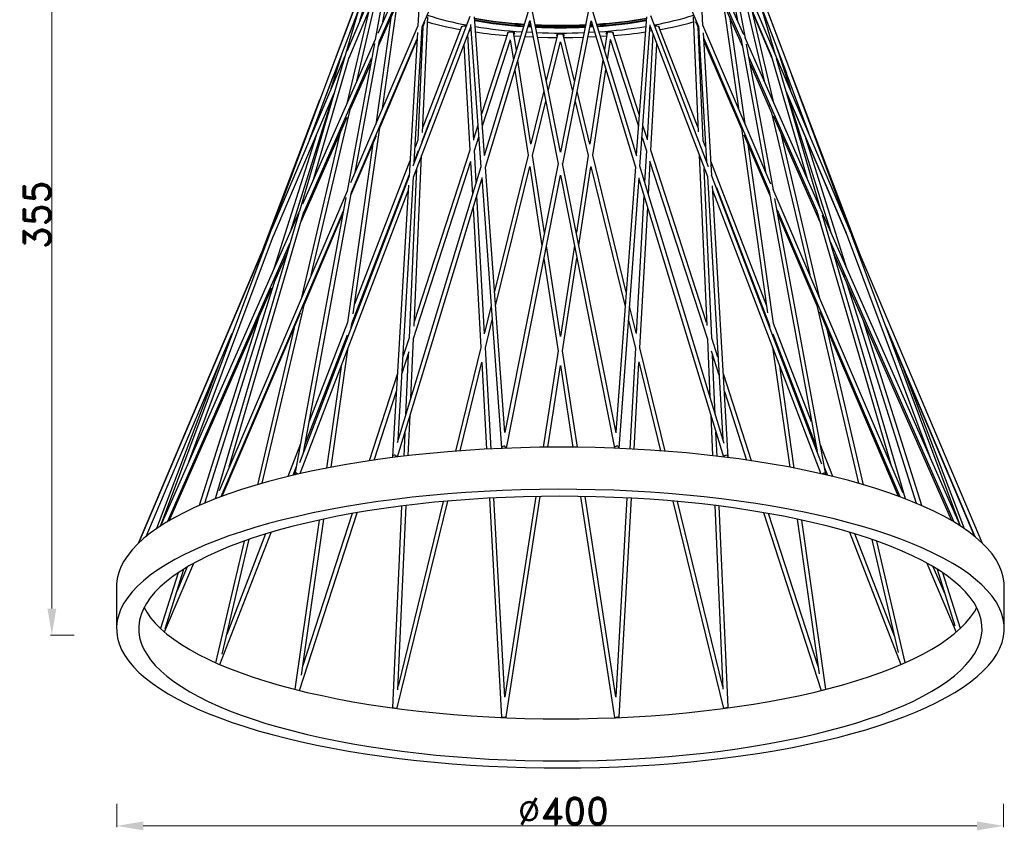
# Model space of a CAD drawing. Header units: inches. Extents: x -1104 to 2865, y 14607 to 16076.
# Tile 1 of 10: x -1104 to -660, y 14618 to 14983. Entities that reach past the tile are written whole.
import ezdxf

# ---------------------------------------------------------------- set-up
doc = ezdxf.new("R2010")
doc.units = ezdxf.units.IN
doc.header["$MEASUREMENT"] = 0
doc.styles.add('romand', font='romand.shx')
doc.dimstyles.new('副本 (2) (2) 1-1尺寸界线', dxfattribs={"dimtxt": 4, "dimasz": 4, "dimexe": 0.618, "dimexo": 0.618, "dimgap": 0.618, "dimtad": 1, "dimtoh": 1, "dimdsep": 46, "dimtxsty": 'romand', "dimcen": 0, "dimclrd": 3, "dimclre": 3, "dimclrt": 6, "dimadec": 0, "dimazin": 2, "dimtfac": 1, "dimtofl": 0, "dimtmove": 0, "dimatfit": 3, "dimfxl": 0, "dimlwd": 13, "dimlwe": 13, "dimarcsym": 0})

# ---------------------------------------------------------------- blocks, each defined once
blk = doc.blocks.new('*D33')
at = {"color": 3, "lineweight": 13}
for p, q in [((-1059.91, 14629.52), (-1059.91, 14618.9)), ((-660.31, 14629.52), (-660.31, 14618.9)), ((-1047.91, 14619.52), (-672.31, 14619.52))]:
    blk.add_line(p, q, dxfattribs=at)
at = {"color": 3}
for points in [[(-1047.91, 14621.52), (-1047.91, 14617.52), (-1059.91, 14619.52)], [(-672.31, 14621.52), (-672.31, 14617.52), (-660.31, 14619.52)]]:
    blk.add_solid(points, dxfattribs=at)
at = {"layer": 'Defpoints', "color": 0}
for p in [(-1059.91, 14706.78), (-660.31, 14704.81), (-660.31, 14619.52)]:
    blk.add_point(p, dxfattribs=at)
at = {"color": 6, "insert": (-858.65, 14626.14), "char_height": 12, "attachment_point": 5, "style": 'romand'}
blk.add_mtext('%%C400', dxfattribs=at)
blk = doc.blocks.new('*D34')
at = {"color": 3, "lineweight": 13}
for p, q in [((-1079.11, 15082), (-1089.73, 15082)), ((-1089.11, 14717.47), (-1089.11, 15070)), ((-1079.11, 14705.47), (-1089.73, 14705.47))]:
    blk.add_line(p, q, dxfattribs=at)
at = {"color": 3}
for points in [[(-1091.11, 15070), (-1087.11, 15070), (-1089.11, 15082)], [(-1091.11, 14717.47), (-1087.11, 14717.47), (-1089.11, 14705.47)]]:
    blk.add_solid(points, dxfattribs=at)
at = {"layer": 'Defpoints', "color": 0}
for p in [(-1089.11, 15082), (-857.58, 15082), (-1059.72, 14705.47)]:
    blk.add_point(p, dxfattribs=at)
at = {"color": 6, "insert": (-1095.73, 14894.97), "char_height": 12, "attachment_point": 5, "rotation": 90, "style": 'romand'}
blk.add_mtext('355', dxfattribs=at)

msp = doc.modelspace()

# ---------------------------------------------------------------- linework, layer by layer
at = {"color": 7, "linetype": 'Continuous', "lineweight": 25}
for p, q in [((-922.268, 15022.081), (-942.316, 14976.587)), ((-921.849, 15021.181), (-924.248, 14980.074)), ((-922.272, 14979.609), (-903.617, 15023.248)), ((-816.325, 15023.382), (-797.72, 14979.859)), ((-777.31, 14976.008), (-797.573, 15021.987)), ((-941.528, 14973.416), (-922.058, 15017.599)), ((-939.955, 14981.946), (-933.54, 15016.721)), ((-795.744, 14980.324), (-798.114, 15020.938)), ((-797.934, 15017.847), (-778.558, 14973.879)), ((-786.459, 15016.715), (-780.131, 14982.409)), ((-935.887, 15016.514), (-956.235, 14968.471)), ((-935.59, 15016.633), (-943.453, 14974.008)), ((-776.634, 14974.472), (-784.327, 15016.18)), ((-669.776, 14746.823), (-783.968, 15016.443)), ((-944.33, 15010.074), (-977.542, 14896.613)), ((-944.395, 15010.046), (-963.579, 14959.581)), ((-955.231, 14965.712), (-937.076, 15008.579)), ((-950.371, 14982.316), (-942.2, 15010.229)), ((-783.014, 15009.062), (-765.057, 14966.663)), ((-763.208, 14967.425), (-775.699, 15010.098)), ((-725.028, 14877.278), (-775.482, 15010.001)), ((-947.399, 15003.028), (-1040.381, 14754.525)), ((-760.533, 14970.676), (-772.654, 15003.071)), ((-951.766, 14955.144), (-942.119, 14996.248)), ((-948.441, 14981.745), (-942.695, 14995.301)), ((-777.806, 14996.264), (-768.2, 14955.334)), ((-777.621, 14995.937), (-764.746, 14965.562)), ((-966.599, 14946.007), (-951.31, 14986.226)), ((-946.505, 14986.311), (-956.161, 14945.17)), ((-941.966, 14971.04), (-934.464, 14988.061)), ((-940.182, 14942.8), (-933.48, 14989.743)), ((-874.538, 14986.513), (-894.277, 14921.51)), ((-859.963, 14923.1), (-872.522, 14986.495)), ((-847.414, 14986.453), (-859.964, 14923.107)), ((-825.593, 14921.384), (-845.407, 14986.637)), ((-786.459, 14989.747), (-779.784, 14942.989)), ((-785.719, 14988.365), (-777.999, 14970.85)), ((-763.805, 14945.36), (-773.261, 14985.65)), ((-769.139, 14987.687), (-758.169, 14958.831)), ((-950.282, 14982.525), (-950.371, 14982.316)), ((-936.352, 14983.778), (-943.215, 14935.704)), ((-900.741, 14984.345), (-926.521, 14916.786)), ((-922.314, 14978.887), (-921.061, 14981.82)), ((-922.069, 14932.085), (-919.759, 14984.144)), ((-894.16, 14921.895), (-898.736, 14984.137)), ((-893.753, 14916.353), (-873.729, 14982.295)), ((-873.757, 14982.435), (-860.984, 14917.961)), ((-858.945, 14917.961), (-846.18, 14982.392)), ((-846.191, 14982.335), (-826.191, 14916.469)), ((-821.212, 14984.181), (-825.783, 14922.011)), ((-793.262, 14916.497), (-819.236, 14984.564)), ((-800.198, 14984.145), (-797.899, 14932.329)), ((-799.067, 14982.01), (-797.652, 14978.697)), ((-776.751, 14935.894), (-783.534, 14983.406)), ((-924.243, 14980.086), (-954.495, 14909.316)), ((-924.419, 14977.145), (-928.198, 14912.391)), ((-926.22, 14911.966), (-900.408, 14979.606)), ((-925.833, 14918.589), (-922.265, 14979.718)), ((-921.957, 14979.722), (-924.229, 14928.52)), ((-904.474, 14979.66), (-921.967, 14934.381)), ((-900.266, 14977.663), (-901.099, 14977.797)), ((-900.484, 14980.634), (-895.775, 14916.578)), ((-883.641, 14977.024), (-895.517, 14940.356)), ((-879.833, 14969.077), (-881.07, 14977.121)), ((-872.708, 14977.143), (-875.252, 14977.28)), ((-873.194, 14979.594), (-874.526, 14979.669)), ((-873.264, 14979.945), (-874.422, 14980.011)), ((-873.377, 14980.518), (-874.253, 14980.568)), ((-873.415, 14980.71), (-874.197, 14980.754)), ((-844.657, 14977.284), (-847.219, 14977.145)), ((-845.383, 14979.673), (-846.734, 14979.596)), ((-845.487, 14980.014), (-846.664, 14979.948)), ((-845.656, 14980.571), (-846.551, 14980.52)), ((-845.712, 14980.757), (-846.513, 14980.712)), ((-838.926, 14977.112), (-840.133, 14969.267)), ((-824.448, 14940.166), (-836.396, 14977.053)), ((-824.169, 14916.694), (-819.478, 14980.501)), ((-818.799, 14977.808), (-819.686, 14977.665)), ((-819.534, 14979.734), (-793.772, 14912.224)), ((-797.979, 14934.142), (-815.584, 14979.708)), ((-795.718, 14928.288), (-797.99, 14979.488)), ((-797.721, 14979.875), (-794.159, 14918.847)), ((-765.153, 14908.764), (-795.795, 14980.443)), ((-791.794, 14912.649), (-795.544, 14976.9)), ((-943.453, 14974.009), (-976.217, 14899.659)), ((-954.135, 14905.071), (-924.592, 14974.181)), ((-952.484, 14914.021), (-941.508, 14973.524)), ((-941.418, 14934.141), (-924.634, 14973.451)), ((-899.015, 14928.566), (-901.684, 14976.263)), ((-895.129, 14935.066), (-882.523, 14973.983)), ((-882.583, 14973.8), (-881.176, 14964.654)), ((-877.965, 14975.229), (-880.81, 14975.428)), ((-872.268, 14974.922), (-875.912, 14975.105)), ((-861.283, 14976.154), (-866.362, 14955.4)), ((-865.441, 14950.751), (-860.006, 14972.958)), ((-860.007, 14972.962), (-854.525, 14950.561)), ((-853.604, 14955.211), (-858.733, 14976.171)), ((-843.997, 14975.108), (-847.659, 14974.924)), ((-839.186, 14975.426), (-841.945, 14975.233)), ((-838.79, 14964.844), (-837.423, 14973.732)), ((-837.523, 14974.041), (-824.837, 14934.876)), ((-818.282, 14976.453), (-820.954, 14928.698)), ((-795.4, 14974.431), (-765.954, 14905.549)), ((-795.331, 14973.261), (-778.461, 14933.749)), ((-778.558, 14973.879), (-767.605, 14914.499)), ((-679.756, 14754.637), (-776.706, 14974.636)), ((-943.783, 14972.216), (-956.061, 14905.652)), ((-903.431, 14971.685), (-900.77, 14924.132)), ((-819.214, 14924.005), (-816.535, 14971.875)), ((-764.028, 14906.131), (-776.136, 14971.775)), ((-762.404, 14969.97), (-748.139, 14931.846)), ((-957.118, 14966.385), (-990.077, 14888.564)), ((-975.624, 14896.046), (-945.026, 14965.479)), ((-971.3, 14910.818), (-955.168, 14965.926)), ((-958.604, 14967.04), (-963.752, 14950.722)), ((-873.322, 14926.756), (-879.13, 14964.509)), ((-840.836, 14964.698), (-846.666, 14926.797)), ((-775.06, 14965.942), (-744.656, 14896.949)), ((-765.094, 14966.751), (-748.997, 14911.759)), ((-742.79, 14897.675), (-762.603, 14965.359)), ((-756.214, 14950.912), (-761.274, 14966.951)), ((-954.947, 14941.59), (-945.464, 14963.105)), ((-880.473, 14960.085), (-874.583, 14921.796)), ((-845.418, 14921.76), (-839.493, 14960.275)), ((-774.502, 14962.916), (-764.808, 14940.923)), ((-973.046, 14928.778), (-962.38, 14957.284)), ((-729.818, 14888.587), (-755.751, 14957.898)), ((-963.721, 14950.819), (-972.913, 14929.133)), ((-867.489, 14950.796), (-873.342, 14926.88)), ((-846.66, 14926.837), (-852.477, 14950.606)), ((-758.347, 14950.821), (-731.366, 14887.115)), ((-968.471, 14946.712), (-994.938, 14877.088)), ((-989.509, 14884.778), (-961.978, 14949.781)), ((-981.663, 14887.301), (-962.325, 14948.599)), ((-872.547, 14921.714), (-866.567, 14946.147)), ((-853.398, 14945.957), (-847.453, 14921.663)), ((-758.011, 14949.671), (-730.696, 14885.228)), ((-757.654, 14948.83), (-738.303, 14887.491)), ((-972.294, 14867.68), (-954.918, 14941.715)), ((-954.591, 14943.107), (-954.256, 14944.533)), ((-765.709, 14944.723), (-765.501, 14943.834)), ((-976.814, 14891.98), (-956.122, 14938.924)), ((-922.246, 14928.111), (-918.489, 14937.836)), ((-764.828, 14940.968), (-747.672, 14867.87)), ((-764.172, 14939.48), (-743.152, 14891.79)), ((-953.387, 14850.301), (-941.413, 14934.177)), ((-897.152, 14935.31), (-899.062, 14929.412)), ((-820.922, 14929.278), (-822.814, 14935.12)), ((-778.466, 14933.76), (-766.613, 14850.734)), ((-970.094, 14930.619), (-989.045, 14870.55)), ((-959.341, 14931.621), (-976.849, 14857.023)), ((-954.368, 14903.81), (-942.887, 14930.701)), ((-924.229, 14928.527), (-925.435, 14925.405)), ((-922.252, 14927.974), (-922.245, 14928.127)), ((-898.752, 14923.877), (-896.763, 14930.02)), ((-823.203, 14929.83), (-821.229, 14923.737)), ((-794.53, 14925.215), (-795.722, 14928.3)), ((-777.3, 14931.029), (-765.598, 14903.62)), ((-743.116, 14857.213), (-760.434, 14930.999)), ((-730.921, 14870.74), (-749.452, 14929.478)), ((-944.453, 14927.032), (-955.969, 14846.365)), ((-900.77, 14924.139), (-925.859, 14846.679)), ((-925.817, 14918.868), (-923.853, 14923.951)), ((-897.944, 14909.433), (-898.753, 14923.885)), ((-821.231, 14923.744), (-822.022, 14909.623)), ((-794.087, 14846.428), (-819.216, 14924.011)), ((-763.912, 14845.966), (-775.431, 14926.651)), ((-927.795, 14919.297), (-952.763, 14854.673)), ((-926.193, 14839.158), (-900.281, 14919.157)), ((-925.945, 14844.75), (-922.533, 14921.626)), ((-924.507, 14922.257), (-924.517, 14922.038)), ((-874.584, 14921.803), (-889.633, 14860.311)), ((-867.168, 14886.746), (-872.548, 14921.718)), ((-847.455, 14921.671), (-852.798, 14886.936)), ((-830.333, 14860.121), (-845.419, 14921.764)), ((-819.784, 14919.276), (-793.749, 14838.895)), ((-797.432, 14921.816), (-794.024, 14845.004)), ((-767.117, 14854.26), (-792.17, 14919.107)), ((-895.766, 14916.608), (-933.566, 14792.123)), ((-924.799, 14915.69), (-928.18, 14839.505)), ((-900.461, 14918.604), (-899.636, 14903.863)), ((-884.97, 14796.889), (-893.762, 14916.477)), ((-889.157, 14853.841), (-873.78, 14916.676)), ((-860.976, 14918), (-884.992, 14796.78)), ((-873.789, 14916.637), (-868.307, 14880.997)), ((-834.919, 14796.689), (-858.97, 14918.09)), ((-851.659, 14881.187), (-846.212, 14916.593)), ((-846.242, 14916.716), (-830.809, 14853.651)), ((-826.188, 14916.502), (-834.975, 14796.976)), ((-786.251, 14791.825), (-824.206, 14916.818)), ((-820.33, 14904.053), (-819.523, 14918.47)), ((-791.767, 14839.266), (-795.167, 14915.879)), ((-928.194, 14912.403), (-977.514, 14783.156)), ((-954.02, 14845.871), (-928.177, 14912.759)), ((-933.39, 14785.821), (-895.367, 14911.036)), ((-933.131, 14793.556), (-926.213, 14912.077)), ((-895.414, 14911.678), (-886.466, 14789.963)), ((-884.348, 14789.736), (-859.964, 14912.816)), ((-859.965, 14912.822), (-835.602, 14789.847)), ((-833.5, 14789.773), (-824.546, 14911.56)), ((-824.576, 14911.152), (-786.516, 14785.814)), ((-793.773, 14912.239), (-786.862, 14793.837)), ((-742.153, 14782.564), (-791.839, 14912.767)), ((-928.441, 14908.237), (-935.578, 14785.958)), ((-784.388, 14785.768), (-791.521, 14907.981)), ((-791.407, 14906.026), (-742.653, 14778.264)), ((-789.703, 14907.171), (-765.854, 14845.442)), ((-705.583, 14769.411), (-764.087, 14906.269)), ((-956.061, 14905.653), (-1013.798, 14770.59)), ((-956.6, 14902.734), (-979.59, 14778.095)), ((-977.234, 14778.282), (-928.585, 14905.768)), ((-975.789, 14787.676), (-954.115, 14905.179)), ((-894.13, 14841.278), (-897.619, 14903.621)), ((-822.347, 14903.811), (-825.84, 14841.396)), ((-765.954, 14905.549), (-744.312, 14788.222)), ((-740.375, 14777.905), (-763.316, 14902.274)), ((-899.31, 14898.051), (-895.79, 14835.137)), ((-824.193, 14835.029), (-820.655, 14898.241)), ((-762.377, 14897.18), (-707.112, 14767.901)), ((-744.673, 14896.988), (-711.123, 14782.371)), ((-977.506, 14896.733), (-1039.797, 14755.384)), ((-977.813, 14895.687), (-1015.51, 14766.903)), ((-1012.757, 14767.937), (-957.712, 14896.702)), ((-1009.196, 14781.356), (-975.576, 14896.21)), ((-975.347, 14854.673), (-957.948, 14895.423)), ((-762.017, 14895.233), (-744.406, 14853.983)), ((-704.514, 14766.914), (-741.921, 14894.705)), ((-991.367, 14885.518), (-1050.054, 14746.953)), ((-1027.389, 14783.539), (-989.183, 14885.65)), ((-731.676, 14887.846), (-693.518, 14785.865)), ((-679.679, 14754.586), (-728.704, 14885.611)), ((-1037.079, 14756.592), (-981.83, 14881.962)), ((-859.996, 14840.127), (-866.277, 14880.953)), ((-853.689, 14881.143), (-859.997, 14840.135)), ((-738.467, 14882.904), (-682.773, 14756.524)), ((-994.637, 14877.879), (-1050.184, 14746.828)), ((-988.681, 14865.057), (-983.018, 14877.904)), ((-867.416, 14875.204), (-861.007, 14833.546)), ((-858.986, 14833.558), (-852.55, 14875.394)), ((-736.948, 14877.714), (-683.798, 14757.13)), ((-1020.256, 14764.974), (-987.171, 14869.844)), ((-732.795, 14870.034), (-731.884, 14867.146)), ((-1036.281, 14757.064), (-990.03, 14861.997)), ((-730.863, 14863.911), (-699.641, 14764.945)), ((-994.295, 14773.938), (-975.329, 14854.75)), ((-891.175, 14854.009), (-894.16, 14841.81)), ((-825.823, 14841.691), (-828.791, 14853.819)), ((-744.421, 14854.019), (-725.623, 14773.925)), ((-996.059, 14848.318), (-1022.682, 14763.931)), ((-1012.307, 14768.103), (-977.049, 14850.686)), ((-743.253, 14851.283), (-707.755, 14768.139)), ((-979.909, 14843.987), (-996.499, 14773.302)), ((-955.967, 14846.379), (-973.178, 14801.833)), ((-954.281, 14844.04), (-954.016, 14845.899)), ((-893.777, 14834.963), (-890.699, 14847.539)), ((-829.267, 14847.349), (-826.203, 14834.832)), ((-765.86, 14845.458), (-765.685, 14844.229)), ((-746.788, 14801.643), (-763.921, 14845.989)), ((-697.214, 14763.901), (-723.485, 14847.172)), ((-713.354, 14844.587), (-673.254, 14749.907)), ((-1046.588, 14750.007), (-1007.831, 14841.518)), ((-975.137, 14791.213), (-955.939, 14840.903)), ((-928.179, 14839.516), (-930.947, 14830.97)), ((-789.018, 14830.78), (-791.771, 14839.278)), ((-764.245, 14841.278), (-744.829, 14791.023)), ((-723.419, 14773.288), (-739.859, 14843.333)), ((-712.481, 14842.254), (-673.384, 14750.013)), ((-963.254, 14781.185), (-955.561, 14835.077)), ((-957.224, 14837.577), (-957.509, 14835.581)), ((-927.376, 14812.51), (-926.193, 14839.17)), ((-895.79, 14835.148), (-907.224, 14788.427)), ((-891.229, 14789.432), (-893.777, 14834.97)), ((-826.206, 14834.843), (-828.747, 14789.433)), ((-812.789, 14788.43), (-824.194, 14835.036)), ((-793.753, 14838.907), (-792.59, 14812.7)), ((-764.405, 14835.267), (-756.683, 14781.18)), ((-762.457, 14835.771), (-762.656, 14837.165)), ((-931.409, 14823.053), (-928.074, 14833.352)), ((-928.513, 14831.995), (-929.72, 14804.788)), ((-861.009, 14833.558), (-867.686, 14790.157)), ((-852.309, 14790.157), (-858.987, 14833.563)), ((-792.028, 14833.582), (-788.556, 14822.863)), ((-790.245, 14804.978), (-791.433, 14831.745)), ((-1013.969, 14827.026), (-1041.923, 14753.489)), ((-958.789, 14826.618), (-965.332, 14780.787)), ((-905.127, 14788.583), (-895.337, 14828.588)), ((-895.407, 14828.301), (-893.226, 14789.33)), ((-865.659, 14790.178), (-859.997, 14826.981)), ((-859.999, 14826.989), (-854.336, 14790.178)), ((-826.75, 14789.331), (-824.576, 14828.181)), ((-824.703, 14828.7), (-814.886, 14788.586)), ((-754.606, 14780.781), (-761.177, 14826.808)), ((-933.391, 14823.425), (-946.135, 14784.079)), ((-773.895, 14784.089), (-786.575, 14823.236)), ((-677.945, 14753.422), (-705.038, 14824.694)), ((-943.928, 14784.405), (-933.853, 14815.508)), ((-786.113, 14815.318), (-776.103, 14784.414)), ((-928.535, 14786.4), (-927.734, 14804.448)), ((-792.232, 14804.638), (-791.423, 14786.399)), ((-930.078, 14796.727), (-930.547, 14786.166)), ((-789.41, 14786.165), (-789.888, 14796.917)), ((-977.07, 14791.76), (-982.782, 14776.975)), ((-737.265, 14776.994), (-742.896, 14791.57)), ((-886.466, 14789.963), (-886.446, 14789.597)), ((-784.377, 14785.491), (-784.388, 14785.768)), ((-980.419, 14777.543), (-979.029, 14781.14)), ((-979.59, 14778.095), (-979.65, 14777.662)), ((-740.937, 14780.95), (-739.628, 14777.562)), ((-740.363, 14777.676), (-740.524, 14778.294)), ((-933.493, 14672.673), (-910.675, 14765.913)), ((-933.218, 14680.871), (-929.531, 14763.935)), ((-912.78, 14765.726), (-933.145, 14682.508)), ((-891.989, 14767.223), (-886.467, 14668.544)), ((-884.965, 14677.492), (-889.992, 14767.326)), ((-871.098, 14767.973), (-884.979, 14677.741)), ((-884.356, 14668.632), (-869.069, 14768.007)), ((-850.926, 14768.007), (-835.609, 14668.442)), ((-835.003, 14677.652), (-848.897, 14767.974)), ((-829.984, 14767.327), (-835.007, 14677.58)), ((-833.499, 14668.733), (-827.987, 14767.223)), ((-809.338, 14765.917), (-786.473, 14672.483)), ((-786.8, 14682.234), (-807.234, 14765.73)), ((-790.426, 14763.934), (-786.752, 14681.148)), ((-704.572, 14767.047), (-704.622, 14767.164)), ((-977.556, 14680.58), (-951.612, 14760.681)), ((-953.841, 14760.289), (-976.008, 14691.851)), ((-931.545, 14763.683), (-935.579, 14672.78)), ((-784.387, 14672.97), (-788.413, 14763.682)), ((-768.419, 14760.692), (-742.46, 14680.547)), ((-743.861, 14691.361), (-766.19, 14760.301)), ((-968.677, 14757.35), (-979.568, 14681.064)), ((-976.632, 14687.48), (-966.593, 14757.8)), ((-753.345, 14757.794), (-743.379, 14687.985)), ((-740.371, 14681.07), (-751.26, 14757.344)), ((-1013.383, 14692.22), (-990.358, 14751.817)), ((-992.785, 14751.085), (-1010.297, 14705.758)), ((-729.691, 14751.841), (-706.645, 14692.193)), ((-709.441, 14704.98), (-727.264, 14751.111)), ((-1002.464, 14747.887), (-1015.329, 14693.072)), ((-1012.381, 14696.878), (-1000.226, 14748.67)), ((-719.691, 14748.653), (-707.733, 14697.702)), ((-704.596, 14693.09), (-717.453, 14747.87)), ((-1038.425, 14706.929), (-1025.213, 14737.875)), ((-694.859, 14737.934), (-681.6, 14706.878)), ((-1032.255, 14733.585), (-1040.171, 14708.495)), ((-1038.137, 14708.295), (-1029.62, 14735.293)), ((-1028.094, 14736.222), (-1032.816, 14725.162)), ((-686.691, 14723.897), (-691.981, 14736.286)), ((-690.272, 14735.246), (-682.225, 14709.742)), ((-679.748, 14708.539), (-687.634, 14733.534)), ((-1059.983, 14727.416), (-1059.983, 14708.427)), ((-659.983, 14708.427), (-659.983, 14727.416)), ((-933.536, 14672.426), (-933.493, 14672.673)), ((-884.394, 14668.292), (-884.356, 14668.632)), ((-833.513, 14668.369), (-833.499, 14668.733))]:
    msp.add_line(p, q, dxfattribs=at)
at = {"color": 7, "linetype": 'Continuous', "lineweight": 25, "flags": 128}
for points in [[(-902.427, 14979.925), (-902.933, 14979.949), (-903.603, 14979.907), (-904.17, 14979.788), (-904.55, 14979.61), (-904.683, 14979.4), (-904.627, 14979.262)], [(-880.948, 14976.327), (-880.599, 14976.495), (-880.465, 14976.705), (-880.599, 14976.916), (-880.978, 14977.094), (-881.546, 14977.213), (-882.215, 14977.255), (-882.885, 14977.213), (-883.453, 14977.094), (-883.832, 14976.916), (-883.965, 14976.705), (-883.832, 14976.495), (-883.816, 14976.483)], [(-836.201, 14976.45), (-836.134, 14976.495), (-836, 14976.705), (-836.134, 14976.916), (-836.513, 14977.094), (-837.081, 14977.213), (-837.75, 14977.255), (-838.42, 14977.213), (-838.988, 14977.094), (-839.367, 14976.916), (-839.5, 14976.705), (-839.367, 14976.495), (-839.046, 14976.336)], [(-815.391, 14979.209), (-815.283, 14979.4), (-815.416, 14979.61), (-815.795, 14979.788), (-816.363, 14979.907), (-817.033, 14979.949), (-817.469, 14979.932)], [(-861.648, 14974.661), (-865.603, 14974.712), (-870.213, 14974.841)], [(-858.561, 14975.466), (-858.366, 14975.576), (-858.233, 14975.787), (-858.366, 14975.997), (-858.745, 14976.175), (-859.313, 14976.294), (-859.983, 14976.336), (-860.653, 14976.294), (-861.22, 14976.175), (-861.6, 14975.997), (-861.733, 14975.787), (-861.6, 14975.576), (-861.447, 14975.485)], [(-849.715, 14974.842), (-854.363, 14974.712), (-858.364, 14974.661)], [(-659.983, 14727.416), (-660.051, 14729.059), (-660.446, 14731.686), (-661.191, 14734.306), (-662.284, 14736.913), (-663.724, 14739.504), (-665.509, 14742.073), (-667.635, 14744.617), (-670.098, 14747.13), (-672.894, 14749.609), (-676.019, 14752.05), (-679.466, 14754.446), (-683.23, 14756.796), (-687.304, 14759.094), (-691.681, 14761.336), (-696.353, 14763.519), (-701.312, 14765.638), (-706.55, 14767.691), (-712.057, 14769.673), (-717.823, 14771.58), (-723.839, 14773.41), (-730.093, 14775.16), (-736.576, 14776.826), (-743.275, 14778.405), (-750.178, 14779.894), (-757.275, 14781.292), (-764.551, 14782.595), (-771.995, 14783.801), (-779.593, 14784.908), (-787.333, 14785.914), (-795.199, 14786.818), (-803.18, 14787.618), (-811.26, 14788.312), (-819.425, 14788.899), (-827.662, 14789.378), (-835.956, 14789.749), (-844.291, 14790.01), (-852.654, 14790.161), (-861.03, 14790.203), (-869.404, 14790.134), (-877.762, 14789.955), (-886.088, 14789.666), (-894.369, 14789.268), (-902.589, 14788.762), (-910.734, 14788.148), (-918.791, 14787.428), (-926.744, 14786.602), (-934.58, 14785.672), (-942.286, 14784.641), (-949.847, 14783.508), (-957.25, 14782.278), (-964.483, 14780.951), (-971.532, 14779.53), (-978.386, 14778.018), (-985.031, 14776.417), (-991.458, 14774.73), (-997.654, 14772.96), (-1003.608, 14771.11), (-1009.311, 14769.184), (-1014.751, 14767.184), (-1019.92, 14765.115), (-1024.808, 14762.979), (-1029.407, 14760.781), (-1033.709, 14758.524), (-1037.706, 14756.213), (-1041.392, 14753.851), (-1044.759, 14751.443), (-1047.802, 14748.993), (-1050.515, 14746.505), (-1052.894, 14743.984), (-1054.935, 14741.433), (-1056.634, 14738.858), (-1057.988, 14736.262), (-1058.994, 14733.652), (-1059.651, 14731.03), (-1059.958, 14728.402), (-1059.983, 14727.416)], [(-833.878, 14646.176), (-825.597, 14646.574), (-817.377, 14647.08), (-809.231, 14647.694), (-801.175, 14648.414), (-793.222, 14649.24), (-785.385, 14650.17), (-777.68, 14651.202), (-770.119, 14652.334), (-762.716, 14653.564), (-755.483, 14654.891), (-748.434, 14656.312), (-741.58, 14657.824), (-734.934, 14659.425), (-728.508, 14661.112), (-722.312, 14662.882), (-716.358, 14664.732), (-710.655, 14666.658), (-705.215, 14668.658), (-700.046, 14670.728), (-695.158, 14672.863), (-690.558, 14675.061), (-686.257, 14677.318), (-682.259, 14679.629), (-678.574, 14681.991), (-675.207, 14684.399), (-672.164, 14686.849), (-669.451, 14689.337), (-667.071, 14691.859), (-665.031, 14694.409), (-663.332, 14696.984), (-661.978, 14699.58), (-660.972, 14702.191), (-660.315, 14704.812), (-660.008, 14707.44), (-660.051, 14710.07), (-660.446, 14712.697), (-661.191, 14715.317), (-662.284, 14717.924), (-663.724, 14720.515), (-665.509, 14723.084), (-667.635, 14725.628), (-670.098, 14728.142), (-672.894, 14730.621), (-676.019, 14733.061), (-679.466, 14735.458), (-683.23, 14737.807), (-687.304, 14740.105), (-691.681, 14742.347), (-696.353, 14744.53), (-701.312, 14746.65), (-706.55, 14748.702), (-712.057, 14750.684), (-717.823, 14752.591), (-723.839, 14754.422), (-730.093, 14756.171), (-736.576, 14757.837), (-743.275, 14759.416), (-750.178, 14760.905), (-757.275, 14762.303), (-764.551, 14763.606), (-771.995, 14764.812), (-779.593, 14765.919), (-787.333, 14766.926), (-795.199, 14767.829), (-803.18, 14768.629), (-811.26, 14769.323), (-819.425, 14769.91), (-827.662, 14770.389), (-835.956, 14770.76), (-844.291, 14771.021), (-852.654, 14771.172), (-861.03, 14771.214), (-869.404, 14771.145), (-877.762, 14770.966), (-886.088, 14770.677), (-894.369, 14770.28), (-902.589, 14769.773), (-910.734, 14769.159), (-918.791, 14768.439), (-926.744, 14767.613), (-934.58, 14766.684), (-942.286, 14765.652), (-949.847, 14764.52), (-957.25, 14763.289), (-964.483, 14761.962), (-971.532, 14760.541), (-978.386, 14759.029), (-985.031, 14757.428), (-991.458, 14755.741), (-997.654, 14753.971), (-1003.608, 14752.122), (-1009.311, 14750.195), (-1014.751, 14748.195), (-1019.92, 14746.126), (-1024.808, 14743.99), (-1029.407, 14741.792), (-1033.709, 14739.535), (-1037.706, 14737.224), (-1041.392, 14734.863), (-1044.759, 14732.455), (-1047.802, 14730.004), (-1050.515, 14727.516), (-1052.894, 14724.995), (-1054.935, 14722.444), (-1056.634, 14719.869), (-1057.988, 14717.274), (-1058.994, 14714.663), (-1059.651, 14712.041), (-1059.958, 14709.413), (-1059.914, 14706.783), (-1059.52, 14704.156), (-1058.775, 14701.537), (-1057.682, 14698.929), (-1056.241, 14696.339), (-1054.457, 14693.769), (-1052.331, 14691.225), (-1049.868, 14688.712), (-1047.072, 14686.233), (-1043.947, 14683.793), (-1040.5, 14681.396), (-1036.736, 14679.046), (-1032.662, 14676.748), (-1028.285, 14674.506), (-1023.613, 14672.323), (-1018.654, 14670.204), (-1013.416, 14668.151), (-1007.909, 14666.17), (-1002.143, 14664.262), (-996.127, 14662.432), (-989.872, 14660.682), (-983.39, 14659.017), (-976.691, 14657.438), (-969.787, 14655.948), (-962.691, 14654.551), (-955.415, 14653.248), (-947.971, 14652.041), (-940.372, 14650.934), (-932.633, 14649.928), (-924.766, 14649.024), (-916.786, 14648.224), (-908.706, 14647.53), (-900.54, 14646.943), (-892.304, 14646.464), (-884.01, 14646.094), (-875.675, 14645.832), (-867.312, 14645.681), (-858.936, 14645.64), (-850.562, 14645.708), (-842.204, 14645.887), (-833.878, 14646.176)], [(-835.183, 14649.288), (-827.102, 14649.678), (-819.081, 14650.177), (-811.136, 14650.783), (-803.282, 14651.496), (-795.533, 14652.315), (-787.903, 14653.237), (-780.407, 14654.262), (-773.058, 14655.387), (-765.869, 14656.61), (-758.856, 14657.929), (-752.029, 14659.342), (-745.402, 14660.845), (-738.988, 14662.437), (-732.797, 14664.113), (-726.843, 14665.872), (-721.134, 14667.71), (-715.683, 14669.623), (-710.499, 14671.608), (-705.592, 14673.661), (-700.97, 14675.778), (-696.643, 14677.956), (-692.619, 14680.191), (-688.905, 14682.477), (-685.507, 14684.812), (-682.432, 14687.19), (-679.686, 14689.608), (-677.274, 14692.061), (-675.201, 14694.544), (-673.469, 14697.052), (-672.083, 14699.582), (-671.045, 14702.128), (-670.357, 14704.686), (-670.02, 14707.25), (-670.034, 14709.817), (-670.401, 14712.381), (-671.118, 14714.938), (-672.186, 14717.483), (-673.601, 14720.011), (-675.361, 14722.518), (-677.463, 14724.998), (-679.903, 14727.448), (-682.676, 14729.863), (-685.778, 14732.238), (-689.202, 14734.568), (-692.943, 14736.851), (-696.993, 14739.081), (-701.344, 14741.254), (-705.99, 14743.366), (-710.92, 14745.413), (-716.127, 14747.393), (-721.6, 14749.299), (-727.329, 14751.131), (-733.304, 14752.883), (-739.514, 14754.553), (-745.947, 14756.137), (-752.59, 14757.633), (-759.433, 14759.038), (-766.462, 14760.349), (-773.664, 14761.564), (-781.026, 14762.681), (-788.534, 14763.697), (-796.174, 14764.611), (-803.933, 14765.421), (-811.795, 14766.125), (-819.747, 14766.722), (-827.773, 14767.212), (-835.859, 14767.592), (-843.989, 14767.863), (-852.149, 14768.024), (-860.324, 14768.075), (-868.497, 14768.015), (-876.656, 14767.845), (-884.783, 14767.565), (-892.864, 14767.175), (-900.885, 14766.677), (-908.829, 14766.07), (-916.684, 14765.357), (-924.433, 14764.539), (-932.063, 14763.616), (-939.559, 14762.592), (-946.908, 14761.467), (-954.096, 14760.243), (-961.11, 14758.924), (-967.937, 14757.512), (-974.563, 14756.008), (-980.978, 14754.417), (-987.168, 14752.74), (-993.123, 14750.981), (-998.832, 14749.143), (-1004.283, 14747.23), (-1009.467, 14745.245), (-1014.374, 14743.192), (-1018.995, 14741.075), (-1023.322, 14738.897), (-1027.347, 14736.663), (-1031.061, 14734.376), (-1034.459, 14732.041), (-1037.534, 14729.663), (-1040.279, 14727.245), (-1042.691, 14724.793), (-1044.765, 14722.31), (-1046.496, 14719.801), (-1047.882, 14717.271), (-1048.921, 14714.725), (-1049.609, 14712.168), (-1049.946, 14709.603), (-1049.931, 14707.036), (-1049.565, 14704.472), (-1048.847, 14701.915), (-1047.78, 14699.37), (-1046.365, 14696.842), (-1044.605, 14694.336), (-1042.503, 14691.855), (-1040.063, 14689.405), (-1037.29, 14686.991), (-1034.188, 14684.616), (-1030.764, 14682.285), (-1027.023, 14680.002), (-1022.973, 14677.773), (-1018.621, 14675.6), (-1013.976, 14673.487), (-1009.045, 14671.44), (-1003.839, 14669.461), (-998.366, 14667.554), (-992.636, 14665.723), (-986.661, 14663.971), (-980.452, 14662.301), (-974.019, 14660.716), (-967.375, 14659.22), (-960.533, 14657.815), (-953.504, 14656.504), (-946.302, 14655.289), (-938.94, 14654.173), (-931.432, 14653.156), (-923.791, 14652.242), (-916.033, 14651.433), (-908.171, 14650.728), (-900.219, 14650.131), (-892.193, 14649.642), (-884.107, 14649.261), (-875.977, 14648.99), (-867.817, 14648.829), (-859.642, 14648.778), (-851.468, 14648.838), (-843.31, 14649.008), (-835.183, 14649.288)], [(-1047.561, 14717.921), (-1046.365, 14715.831), (-1044.605, 14713.325), (-1042.503, 14710.844), (-1040.063, 14708.394), (-1037.29, 14705.98), (-1034.188, 14703.605), (-1030.764, 14701.274), (-1027.023, 14698.991), (-1022.973, 14696.762), (-1018.621, 14694.588), (-1013.976, 14692.476), (-1009.045, 14690.429), (-1003.839, 14688.45), (-998.366, 14686.543), (-992.636, 14684.712), (-986.661, 14682.959), (-980.452, 14681.29), (-974.019, 14679.705), (-967.375, 14678.209), (-960.533, 14676.804), (-953.504, 14675.493), (-946.302, 14674.278), (-938.94, 14673.161), (-931.432, 14672.145), (-923.791, 14671.231), (-916.033, 14670.422), (-908.171, 14669.717), (-900.219, 14669.12), (-892.193, 14668.63), (-884.107, 14668.25), (-875.977, 14667.979), (-867.817, 14667.818), (-859.642, 14667.767), (-851.468, 14667.827), (-843.31, 14667.997), (-835.183, 14668.277)], [(-835.183, 14668.277), (-827.102, 14668.667), (-819.081, 14669.166), (-811.136, 14669.772), (-803.282, 14670.485), (-795.533, 14671.304), (-787.903, 14672.226), (-780.407, 14673.251), (-773.058, 14674.376), (-765.869, 14675.599), (-758.856, 14676.918), (-752.029, 14678.33), (-745.402, 14679.834), (-738.988, 14681.426), (-732.797, 14683.102), (-726.843, 14684.861), (-721.134, 14686.699), (-715.683, 14688.612), (-710.499, 14690.597), (-705.592, 14692.65), (-700.97, 14694.767), (-696.643, 14696.945), (-692.619, 14699.18), (-688.905, 14701.466), (-685.507, 14703.801), (-682.432, 14706.179), (-679.686, 14708.597), (-677.274, 14711.05), (-675.201, 14713.532), (-673.469, 14716.041), (-672.405, 14717.921)]]:
    msp.add_lwpolyline(points, dxfattribs=at)
at = {"color": 8, "linetype": 'Continuous', "lineweight": 25, "flags": 128}
for points in [[(-835.602, 14789.848), (-835.604, 14789.989), (-835.49, 14790.238), (-835.244, 14790.457), (-834.904, 14790.612)], [(-935.578, 14785.955), (-935.499, 14786.185), (-935.28, 14786.388)], [(-784.388, 14785.77), (-784.466, 14785.995), (-784.615, 14786.15)], [(-979.59, 14778.095), (-979.585, 14778.121), (-979.451, 14778.338)], [(-978.057, 14778.094), (-978.348, 14778.229), (-978.621, 14778.307)], [(-740.375, 14777.905), (-740.381, 14777.931), (-740.465, 14778.095)], [(-705.209, 14767.182), (-705.047, 14767.204), (-704.766, 14767.186), (-704.596, 14767.087), (-704.572, 14767.047)], [(-977.674, 14680.656), (-977.57, 14680.599), (-977.556, 14680.58)], [(-741.531, 14680.839), (-741.204, 14680.886), (-740.925, 14680.93)]]:
    msp.add_lwpolyline(points, dxfattribs=at)
at = {"color": 7, "linetype": 'Continuous', "lineweight": 25}
for centre, radius, start, end in [((-878.477, 15112.477), 134.114, 251.96936, 259.80492), ((-876.306, 15137.989), 162.08, 254.41203, 259.82515), ((-863.126, 15186.26), 205.797, 260.04772, 266.34418), ((-863.143, 15185.031), 204.758, 260.00523, 266.31462), ((-863.159, 15184.377), 204.669, 260.01738, 266.2702), ((-863.16, 15184.735), 205.374, 260.0598, 266.2543), ((-856.831, 15186.198), 205.735, 273.67036, 279.95695), ((-856.814, 15184.969), 204.695, 273.69999, 279.99946), ((-856.798, 15184.315), 204.606, 273.74442, 279.98731), ((-856.797, 15184.673), 205.312, 273.76029, 279.94487), ((-841.936, 15114.252), 135.939, 280.27717, 288.0099), ((-843.678, 15138.059), 162.152, 280.15227, 285.59067), ((-863.034, 15196.76), 219.814, 260.73649, 266.27814), ((-863.578, 15211.98), 237.174, 261.5969, 265.04292), ((-859.983, 15228.154), 247.81, 267.36964, 272.63918), ((-859.983, 15227.013), 246.859, 267.36831, 272.64054), ((-859.983, 15226.47), 246.883, 267.39488, 272.61397), ((-859.983, 15226.859), 247.618, 267.41871, 272.59011), ((-859.983, 15238.665), 261.832, 267.66486, 272.34348), ((-857.104, 15198.281), 221.342, 273.75547, 279.24786), ((-856.394, 15212.016), 237.211, 274.94313, 278.40655)]:
    msp.add_arc(centre, radius, start, end, dxfattribs=at)
at = {"color": 8, "linetype": 'Continuous', "lineweight": 25}
for centre, radius, start, end in [((-885.798, 14789.93), 0.669, 105.58559, 177.28594), ((-885.408, 14789.208), 1.481, 76.84637, 112.64026), ((-834.459, 14789.301), 1.385, 71.45401, 108.70246), ((-934.628, 14785.186), 1.368, 80.95633, 118.48396), ((-934.643, 14784.985), 1.336, 37.21944, 76.27041), ((-885.143, 14789.613), 0.796, 8.84058, 77.0871), ((-834.139, 14789.75), 0.64, 1.86235, 68.16718), ((-785.418, 14785.374), 1.132, 96.10867, 157.47566), ((-785.225, 14785.437), 1.107, 63.79926, 106.4368), ((-978.792, 14777.47), 1.09, 84.208, 127.20633), ((-740.98, 14776.69), 1.844, 98.33916, 128.08497), ((-741.039, 14777.809), 0.736, 51.6148, 106.39978), ((-1014.841, 14766.457), 0.805, 74.48412, 146.31551), ((-934.262, 14678.809), 6.171, 257.68455, 274.78889), ((-934.839, 14668.01), 4.854, 73.90118, 77.188), ((-771.505, 14614.901), 59.496, 103.37217, 104.57136), ((-785.255, 14676.249), 3.392, 268.94662, 284.82653), ((-885.761, 14673.783), 5.286, 262.32736, 280.55153), ((-884.454, 14670.499), 1.87, 258.59561, 272.98251), ((-836.017, 14677.486), 9.053, 272.57914, 281.90879), ((-833.918, 14670.559), 1.873, 261.6123, 282.95141)]:
    msp.add_arc(centre, radius, start, end, dxfattribs=at)
at = {"color": 7, "linetype": 'Continuous', "lineweight": 25}
msp.add_open_spline([(-935.578, 14785.958), (-935.586, 14785.82), (-935.595, 14785.672), (-935.597, 14785.499), (-935.597, 14785.487)], degree=3, knots=[0, 0, 0, 0, 0.9336684, 1, 1, 1, 1], dxfattribs=at)

# ---------------------------------------------------------------- dimensions: what is measured, and where the dimension line sits
dim = msp.add_linear_dim(base=(-1089.114, 15081.998), p1=(-1059.717, 14705.47), p2=(-857.583, 15081.998), angle=90, text='355', dimstyle='副本 (2) (2) 1-1尺寸界线', override={"dimtxt": 12, "dimasz": 12, "dimdec": 0})
dim.commit()
dim.dimension.update_dxf_attribs({"geometry": '*D34', "text_midpoint": (-1089.114, 14894.973), "dimtype": 160})
dim = msp.add_linear_dim(base=(-660.315, 14619.522), p1=(-1059.914, 14706.783), p2=(-660.315, 14704.812), text='%%C<>', dimstyle='副本 (2) (2) 1-1尺寸界线', override={"dimtxt": 12, "dimasz": 12, "dimdec": 0})
dim.commit()
dim.dimension.update_dxf_attribs({"geometry": '*D33', "text_midpoint": (-858.645, 14619.522), "dimtype": 160})

doc.saveas('drawing.dxf')
